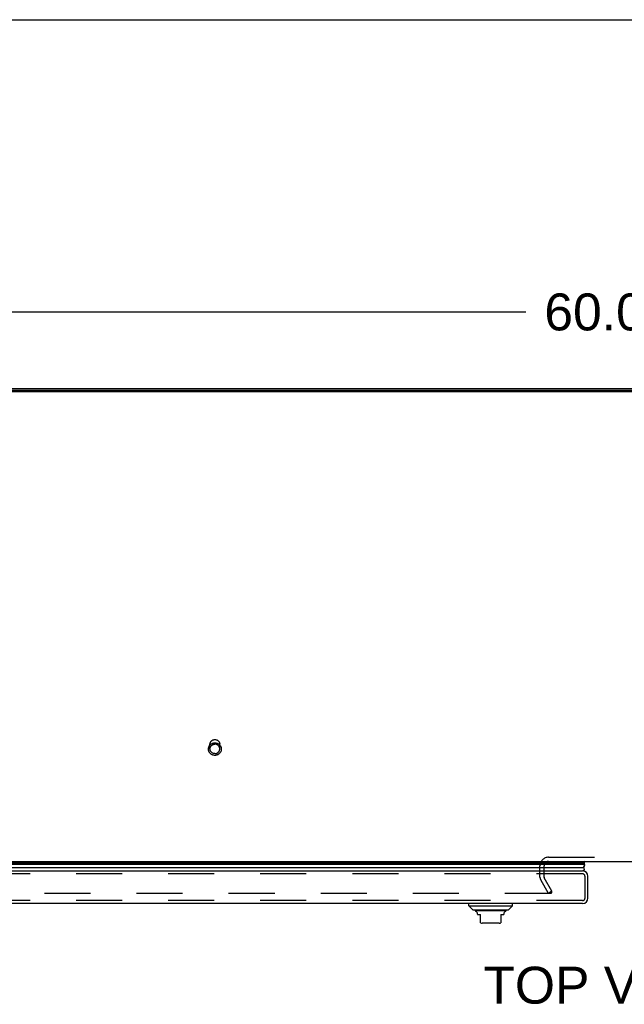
# Model space of a CAD drawing. Header units: inches. Extents: x 0 to 212, y 0 to 138.
# Tile 176 of 256: x 50 to 66, y 113 to 138. Entities that reach past the tile are written whole.
import ezdxf

# ---------------------------------------------------------------- set-up
doc = ezdxf.new("R2010")
doc.units = ezdxf.units.IN
doc.header["$LTSCALE"] = 11.6875
doc.header["$MEASUREMENT"] = 0
doc.linetypes.add('HIDDEN', pattern=[0.2, 0.1, -0.1])
doc.layers.get('0').update_dxf_attribs({"linetype": 'CONTINUOUS'})
for name, color, linetype in [('DEFAULT_2', 8, 'HIDDEN'), ('DIMENSIONS', 7, 'CONTINUOUS'), ('LEFTHAND_DOOR_ASSEMBLY', 7, 'CONTINUOUS')]:
    doc.layers.add(name, color=color, linetype=linetype)
doc.styles.get("Standard").update_dxf_attribs({"font": 'arial.ttf'})
doc.dimstyles.new('DIMSTYLE_1', dxfattribs={"dimtxt": 0.9375, "dimasz": 1.25, "dimexe": 0.09, "dimexo": 0.07, "dimgap": 0.0375, "dimtad": 0, "dimtih": 1, "dimtoh": 1, "dimzin": 4, "dimdsep": 46, "dimtxsty": 'Standard', "dimblk": '_FILLED', "dimblk1": '_FILLED', "dimblk2": '_FILLED', "dimcen": 0.09, "dimadec": 3, "dimazin": 1, "dimtfac": 1, "dimtdec": 3, "dimtofl": 0, "dimtmove": 0, "dimatfit": 3, "dimldrblk": '_FILLED', "dimfxl": 0, "dimtolj": 1, "dimtzin": 4, "dimarcsym": 0})

# ---------------------------------------------------------------- blocks, each defined once
blk = doc.blocks.new('_FILLED')
at = {"color": 0, "linetype": 'ByBlock'}
blk.add_solid([(0, 0), (-1, 0.2), (-1, -0.2)], dxfattribs=at)
blk = doc.blocks.new('*D5')
at = {"layer": 'DIMENSIONS', "color": 2, "linetype": 'Continuous'}
for p, q in [((35.134, 128.963), (35.134, 131.208)), ((95.134, 128.963), (95.134, 131.208)), ((35.134, 130.083), (63.027, 130.083)), ((95.134, 130.083), (67.24, 130.083))]:
    blk.add_line(p, q, dxfattribs=at)
at = {"layer": 'DIMENSIONS', "color": 2, "linetype": 'Continuous', "xscale": 1.25, "yscale": 1.25, "zscale": 1.25, "rotation": 180}
blk.add_blockref('_FILLED', (35.134, 130.083), dxfattribs=at)
at = {"layer": 'DIMENSIONS', "color": 2, "linetype": 'Continuous', "xscale": 1.25, "yscale": 1.25, "zscale": 1.25}
blk.add_blockref('_FILLED', (95.134, 130.083), dxfattribs=at)
at = {"layer": 'DIMENSIONS', "color": 2, "linetype": 'Continuous', "insert": (65.134, 130.552), "char_height": 0.9375, "width": 3.27602, "attachment_point": 2, "line_spacing_factor": 0.9}
blk.add_mtext('60.00', dxfattribs=at)

msp = doc.modelspace()

# ---------------------------------------------------------------- linework, layer by layer
at = {"color": 7, "linetype": 'Continuous'}
for p, q in [((0, 137.5), (212.5, 137.5)), ((95.019, 128.059), (35.248, 128.059)), ((36.884, 116.14), (93.384, 116.14))]:
    msp.add_line(p, q, dxfattribs=at)
at = {"color": 3, "linetype": 'Continuous'}
for p, q in [((95.019, 128.086), (35.248, 128.086)), ((35.36, 128.14), (94.908, 128.14))]:
    msp.add_line(p, q, dxfattribs=at)
at = {"layer": 'DEFAULT_2', "color": 8, "linetype": 'HIDDEN'}
for p, q in [((55.01, 118.994), (55.01, 119.11)), ((55.258, 118.994), (55.258, 119.11)), ((63.603, 116.244), (66.665, 116.244)), ((63.384, 115.736), (63.384, 116.025)), ((63.488, 115.735), (63.488, 116.025)), ((63.688, 115.38), (63.492, 115.719)), ((63.598, 115.328), (63.402, 115.667)), ((63.665, 115.328), (36.701, 115.328)), ((63.688, 115.38), (63.598, 115.328)), ((63.68, 115.393), (63.68, 115.341))]:
    msp.add_line(p, q, dxfattribs=at)
for points in [[(55.01, 119.11), (55.01, 119.119), (55.011, 119.129), (55.013, 119.138), (55.016, 119.147), (55.019, 119.156), (55.023, 119.164), (55.028, 119.172), (55.033, 119.18), (55.039, 119.188), (55.046, 119.195), (55.053, 119.201), (55.061, 119.207), (55.069, 119.212), (55.077, 119.217), (55.086, 119.221), (55.095, 119.224), (55.105, 119.227), (55.114, 119.228), (55.124, 119.229), (55.134, 119.23)], [(55.134, 119.23), (55.143, 119.229), (55.153, 119.228), (55.163, 119.227), (55.172, 119.224), (55.181, 119.221), (55.19, 119.217), (55.199, 119.212), (55.207, 119.207), (55.214, 119.201), (55.221, 119.195), (55.228, 119.188), (55.234, 119.18), (55.239, 119.172), (55.244, 119.164), (55.248, 119.156), (55.252, 119.147), (55.254, 119.138), (55.256, 119.129), (55.257, 119.119), (55.258, 119.11)], [(55.134, 118.83), (55.121, 118.83), (55.109, 118.832), (55.097, 118.834), (55.085, 118.837), (55.074, 118.841), (55.063, 118.846), (55.052, 118.851), (55.041, 118.857), (55.032, 118.865), (55.022, 118.872), (55.014, 118.881), (55.006, 118.89), (54.999, 118.899), (54.992, 118.909), (54.986, 118.92), (54.981, 118.931), (54.977, 118.942), (54.974, 118.953), (54.972, 118.965), (54.971, 118.977), (54.97, 118.988), (54.971, 119), (54.972, 119.012), (54.974, 119.024), (54.977, 119.035), (54.981, 119.046), (54.986, 119.057), (54.992, 119.068), (54.998, 119.078), (55.006, 119.087), (55.014, 119.096), (55.022, 119.105), (55.032, 119.112), (55.041, 119.119), (55.052, 119.126), (55.063, 119.131), (55.074, 119.136), (55.085, 119.14), (55.097, 119.143), (55.109, 119.145), (55.121, 119.147), (55.134, 119.147)], [(55.01, 118.994), (55.01, 119.003), (55.011, 119.013), (55.013, 119.022), (55.016, 119.031), (55.019, 119.04), (55.023, 119.048), (55.028, 119.057), (55.033, 119.064), (55.039, 119.072), (55.046, 119.079), (55.053, 119.085), (55.061, 119.091), (55.069, 119.096), (55.077, 119.101), (55.086, 119.105), (55.095, 119.108), (55.105, 119.111), (55.114, 119.112), (55.124, 119.113), (55.134, 119.114)], [(55.134, 118.874), (55.124, 118.875), (55.114, 118.876), (55.105, 118.878), (55.095, 118.88), (55.086, 118.883), (55.077, 118.887), (55.069, 118.892), (55.061, 118.897), (55.053, 118.903), (55.046, 118.909), (55.039, 118.916), (55.033, 118.924), (55.028, 118.931), (55.023, 118.94), (55.019, 118.948), (55.016, 118.957), (55.013, 118.966), (55.011, 118.975), (55.01, 118.985), (55.01, 118.994)], [(55.134, 119.147), (55.146, 119.147), (55.158, 119.145), (55.17, 119.143), (55.182, 119.14), (55.193, 119.136), (55.205, 119.131), (55.216, 119.126), (55.226, 119.12), (55.236, 119.112), (55.245, 119.105), (55.254, 119.096), (55.262, 119.087), (55.269, 119.078), (55.275, 119.068), (55.281, 119.057), (55.286, 119.046), (55.29, 119.035), (55.293, 119.024), (55.295, 119.012), (55.297, 119), (55.297, 118.989), (55.297, 118.977), (55.295, 118.965), (55.293, 118.953), (55.29, 118.942), (55.286, 118.931), (55.281, 118.92), (55.275, 118.909), (55.269, 118.899), (55.262, 118.89), (55.254, 118.881), (55.245, 118.872), (55.236, 118.865), (55.226, 118.858), (55.216, 118.851), (55.205, 118.846), (55.194, 118.841), (55.182, 118.837), (55.17, 118.834), (55.158, 118.832), (55.146, 118.83), (55.134, 118.83)], [(55.258, 118.994), (55.257, 119.003), (55.256, 119.013), (55.254, 119.022), (55.252, 119.031), (55.248, 119.04), (55.244, 119.048), (55.239, 119.057), (55.234, 119.064), (55.228, 119.072), (55.221, 119.079), (55.214, 119.085), (55.207, 119.091), (55.198, 119.096), (55.19, 119.101), (55.181, 119.105), (55.172, 119.108), (55.163, 119.111), (55.153, 119.112), (55.143, 119.113), (55.134, 119.114)], [(55.134, 118.874), (55.143, 118.875), (55.153, 118.876), (55.163, 118.878), (55.172, 118.88), (55.181, 118.883), (55.19, 118.887), (55.198, 118.892), (55.207, 118.897), (55.214, 118.903), (55.221, 118.909), (55.228, 118.916), (55.234, 118.924), (55.239, 118.931), (55.244, 118.94), (55.248, 118.948), (55.252, 118.957), (55.254, 118.966), (55.256, 118.975), (55.257, 118.985), (55.258, 118.994)], [(63.665, 115.328), (63.666, 115.328), (63.668, 115.328), (63.67, 115.328), (63.671, 115.329), (63.673, 115.33), (63.674, 115.33), (63.675, 115.331), (63.676, 115.332), (63.677, 115.334), (63.678, 115.335), (63.679, 115.336), (63.679, 115.338), (63.68, 115.339), (63.68, 115.341)], [(63.68, 115.341), (63.68, 115.341), (63.68, 115.342), (63.679, 115.344), (63.679, 115.345), (63.678, 115.346)]]:
    msp.add_lwpolyline(points, dxfattribs=at)
for centre, radius, start, end in [((63.603, 116.025), 0.219, 90, 180), ((63.603, 116.025), 0.115, 90, 180), ((63.521, 115.736), 0.137, 180, 210), ((63.521, 115.736), 0.033, 180, 210)]:
    msp.add_arc(centre, radius, start, end, dxfattribs=at)
at = {"layer": 'LEFTHAND_DOOR_ASSEMBLY', "color": 7, "linetype": 'Continuous'}
for p, q in [((64.517, 116.062), (35.874, 116.062)), ((35.883, 116.106), (64.508, 116.106)), ((35.89, 116.119), (64.502, 116.119)), ((35.892, 116.128), (64.499, 116.128)), ((35.902, 115.987), (64.489, 115.987)), ((64.494, 115.994), (64.489, 115.987)), ((64.52, 116.14), (64.499, 116.128)), ((64.502, 116.119), (64.503, 116.116)), ((64.503, 116.116), (64.505, 116.113)), ((64.505, 116.113), (64.507, 116.11)), ((64.507, 116.11), (64.508, 116.106)), ((61.582, 115.011), (61.582, 115.07)), ((61.582, 115.011), (62.685, 115.011)), ((61.681, 114.913), (61.582, 115.011)), ((62.586, 114.913), (62.685, 115.011)), ((62.685, 115.011), (62.685, 115.07)), ((61.681, 114.913), (62.586, 114.913)), ((62.518, 114.885), (61.75, 114.885)), ((61.799, 114.8), (61.799, 114.787)), ((61.799, 114.787), (61.878, 114.787)), ((61.878, 114.577), (61.878, 114.787)), ((62.39, 114.787), (62.468, 114.787)), ((62.39, 114.787), (62.39, 114.577)), ((62.468, 114.8), (62.468, 114.787)), ((62.35, 114.57), (61.917, 114.57))]:
    msp.add_line(p, q, dxfattribs=at)
at = {"layer": 'LEFTHAND_DOOR_ASSEMBLY', "color": 3, "linetype": 'Continuous'}
for p, q in [((35.924, 115.895), (64.467, 115.895)), ((64.602, 115.205), (64.602, 115.76)), ((64.467, 115.07), (35.924, 115.07))]:
    msp.add_line(p, q, dxfattribs=at)
at = {"layer": 'LEFTHAND_DOOR_ASSEMBLY', "color": 8, "linetype": 'HIDDEN'}
for p, q in [((64.467, 115.82), (35.924, 115.82)), ((64.527, 115.205), (64.527, 115.76)), ((64.467, 115.145), (35.924, 115.145))]:
    msp.add_line(p, q, dxfattribs=at)
at = {"layer": 'LEFTHAND_DOOR_ASSEMBLY', "color": 7, "linetype": 'Continuous'}
msp.add_lwpolyline([(64.517, 116.062), (64.517, 116.055), (64.516, 116.047), (64.515, 116.039), (64.513, 116.031), (64.51, 116.024), (64.507, 116.016), (64.503, 116.009), (64.499, 116.001), (64.494, 115.994)], dxfattribs=at)
for centre, radius, start, end in [((64.462, 115.945), 0.05, 275.2617, 57.3282), ((64.472, 116.116), 0.03, 6.412, 23.7978), ((64.462, 116.073), 0.0569, 348.7115, 34.5669), ((61.769, 114.934), 0.0492, 206.1149, 270), ((61.769, 114.885), 0.0197, 179.8854, 240), ((61.72, 114.8), 0.0787, 0, 60), ((62.547, 114.8), 0.0787, 120, 180), ((62.498, 114.934), 0.0492, 270, 333.8851), ((62.498, 114.885), 0.0197, 300, 0.1146), ((61.917, 114.688), 0.118, 250.5215, 270), ((62.35, 114.688), 0.118, 270, 289.4747)]:
    msp.add_arc(centre, radius, start, end, dxfattribs=at)
at = {"layer": 'LEFTHAND_DOOR_ASSEMBLY', "color": 3, "linetype": 'Continuous'}
for centre, start, end in [((64.467, 115.76), 0, 90), ((64.467, 115.205), 270, 360)]:
    msp.add_arc(centre, 0.135, start, end, dxfattribs=at)
at = {"layer": 'LEFTHAND_DOOR_ASSEMBLY', "color": 8, "linetype": 'HIDDEN'}
for centre, start, end in [((64.467, 115.76), 0, 90), ((64.467, 115.205), 270, 360)]:
    msp.add_arc(centre, 0.06, start, end, dxfattribs=at)
at = {"layer": 'LEFTHAND_DOOR_ASSEMBLY', "color": 7, "linetype": 'Continuous'}
for start_param, end_param in [(-0.467087, -0.001474), (0.260445, 0.346101)]:
    msp.add_ellipse((64.252, 116.063), major_axis=(0.265, 0), ratio=0.632157, start_param=start_param, end_param=end_param, dxfattribs=at)

# ---------------------------------------------------------------- texts
at = {"layer": 'DIMENSIONS', "color": 2, "linetype": 'Continuous', "insert": (65.149, 113.466), "char_height": 0.9375, "width": 6.38824, "attachment_point": 2, "line_spacing_factor": 0.9}
msp.add_mtext('TOP VIEW', dxfattribs=at)

# ---------------------------------------------------------------- dimensions: what is measured, and where the dimension line sits
at = {"layer": 'DIMENSIONS', "color": 2, "linetype": 'Continuous'}
dim = msp.add_linear_dim(base=(35.134, 130.083), p1=(95.134, 131.278), p2=(35.134, 131.278), angle=180, dimstyle='DIMSTYLE_1', dxfattribs=at)
dim.commit()
dim.dimension.update_dxf_attribs({"geometry": '*D5', "text_midpoint": (65.126, 130.078), "dimtype": 160})

doc.saveas('drawing.dxf')
